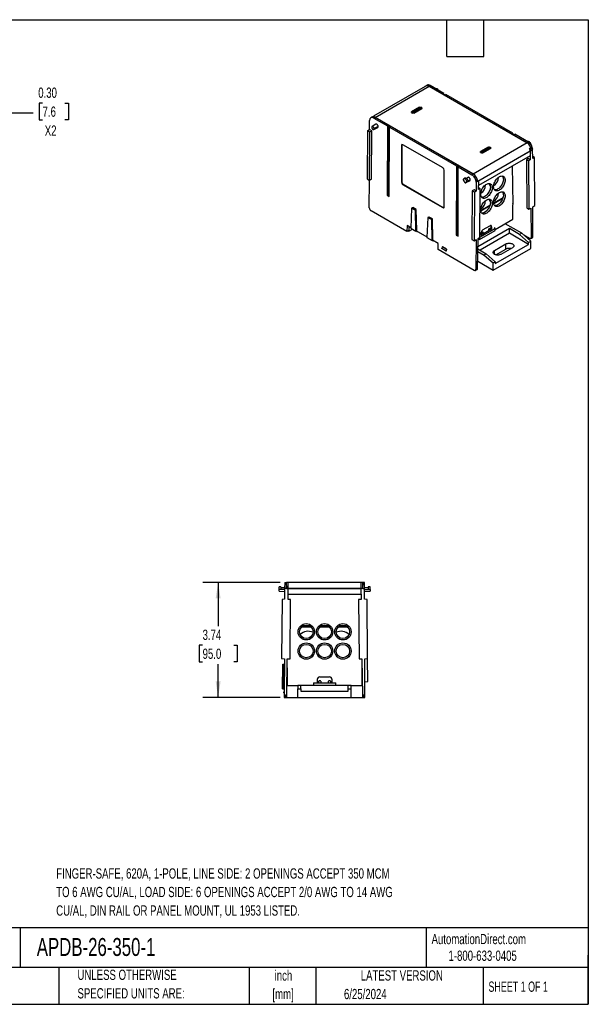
# Model space of a CAD drawing. Header units: inches. Extents: x 1 to 43, y 1 to 33.
# Tile 3 of 3: x 24.5 to 43, y 1 to 33. Entities that reach past the tile are written whole.
import ezdxf

# ---------------------------------------------------------------- set-up
doc = ezdxf.new("R2010")
doc.units = ezdxf.units.IN
doc.header["$LTSCALE"] = 4
doc.header["$MEASUREMENT"] = 0
doc.layers.add('DIMENSIONS', color=140, linetype='Continuous', lineweight=25)
doc.layers.add('TEXT', color=140, linetype='Continuous', lineweight=25)
doc.styles.add('SLDTEXTSTYLE0', font='TXT', dxfattribs={"width": 0.7})
doc.styles.add('SLDTEXTSTYLE1', font='TXT', dxfattribs={"width": 0.65})
doc.dimstyles.new('SLDDIMSTYLE3', dxfattribs={"dimtxt": 0.339844, "dimasz": 0.52, "dimexe": 0, "dimexo": 0.0625, "dimgap": 0.084961, "dimtad": 0, "dimtih": 1, "dimtoh": 1, "dimrnd": 1e-09, "dimzin": 12, "dimdsep": 46, "dimtxsty": 'SLDTEXTSTYLE0', "dimsah": 1, "dimcen": 0.09, "dimadec": 0, "dimazin": 3, "dimtfac": 1, "dimtofl": 0, "dimtmove": 0, "dimatfit": 3, "dimfxl": 0, "dimfrac": 2, "dimtolj": 1, "dimtzin": 12, "dimarcsym": 0})
doc.dimstyles.new('SLDDIMSTYLE4', dxfattribs={"dimtxt": 0.339844, "dimasz": 0.52, "dimexe": 0, "dimexo": 0.0625, "dimgap": 0.084961, "dimtad": 0, "dimtih": 1, "dimtoh": 1, "dimrnd": 1e-09, "dimzin": 0, "dimdsep": 46, "dimtxsty": 'SLDTEXTSTYLE0', "dimsah": 1, "dimcen": 0.09, "dimadec": 0, "dimazin": 0, "dimtfac": 1, "dimtmove": 0, "dimatfit": 0, "dimfxl": 0, "dimfrac": 2, "dimtolj": 1, "dimtzin": 12, "dimarcsym": 0})

# ---------------------------------------------------------------- blocks, each defined once
blk = doc.blocks.new('_D_3')
at = {"layer": 'DIMENSIONS'}
for p, q in [((32.988, 14.713), (30.467, 14.713)), ((30.967, 14.713), (30.967, 13.287)), ((30.462, 12.671), (30.348, 12.671)), ((30.348, 12.671), (30.348, 12.13)), ((31.472, 12.671), (31.586, 12.671)), ((31.586, 12.671), (31.586, 12.13)), ((30.348, 12.13), (30.462, 12.13)), ((30.967, 10.972), (30.967, 12.054)), ((31.586, 12.13), (31.472, 12.13)), ((32.978, 10.972), (30.467, 10.972))]:
    blk.add_line(p, q, dxfattribs=at)
for points in [[(30.967, 14.713), (30.887, 14.193), (31.047, 14.193)], [(30.967, 10.972), (31.047, 11.492), (30.887, 11.492)]]:
    blk.add_solid(points, dxfattribs=at)
at = {"layer": 'DIMENSIONS', "char_height": 0.3333, "attachment_point": 1, "style": 'SLDTEXTSTYLE0'}
for s, insert in [('3.74', (30.462, 13.176)), ('95.0', (30.462, 12.56))]:
    blk.add_mtext(s, dxfattribs=dict(at, insert=insert))
blk = doc.blocks.new('_D_7')
at = {"layer": 'DIMENSIONS'}
for p, q in [((23.128, 27.608), (23.128, 30.471)), ((23.427, 27.608), (23.427, 30.471)), ((25.261, 30.289), (25.147, 30.289)), ((25.147, 30.289), (25.147, 29.749)), ((25.988, 30.289), (26.102, 30.289)), ((26.102, 30.289), (26.102, 29.749)), ((23.128, 29.971), (22.128, 29.971)), ((23.427, 29.971), (24.957, 29.971)), ((25.147, 29.749), (25.261, 29.749)), ((26.102, 29.749), (25.988, 29.749))]:
    blk.add_line(p, q, dxfattribs=at)
for points in [[(23.128, 29.971), (22.608, 30.051), (22.608, 29.891)], [(23.427, 29.971), (23.947, 29.891), (23.947, 30.051)]]:
    blk.add_solid(points, dxfattribs=at)
at = {"layer": 'DIMENSIONS', "char_height": 0.3333, "attachment_point": 1, "style": 'SLDTEXTSTYLE0'}
for s, insert in [('0.30', (25.119, 30.794)), ('7.6', (25.261, 30.178)), ('X2', (25.331, 29.562))]:
    blk.add_mtext(s, dxfattribs=dict(at, insert=insert))

msp = doc.modelspace()

# ---------------------------------------------------------------- linework, layer by layer
for p, q in [((37.692, 30.827), (36.022, 29.864)), ((36.07, 29.825), (37.824, 30.837)), ((37.72, 30.845), (37.69, 30.826)), ((37.764, 30.871), (37.721, 30.846)), ((37.821, 30.837), (37.862, 30.861)), ((37.821, 30.837), (37.821, 30.837)), ((41.01, 28.996), (37.821, 30.837)), ((37.821, 30.837), (37.821, 30.837)), ((37.824, 30.837), (41.011, 28.997)), ((38.307, 30.605), (37.862, 30.861)), ((38.044, 30.763), (38.039, 30.76)), ((38.307, 30.605), (38.287, 30.593)), ((38.287, 30.593), (38.348, 30.558)), ((38.307, 30.581), (38.307, 30.605)), ((38.348, 30.558), (38.368, 30.569)), ((40.548, 29.311), (38.368, 30.569)), ((37.509, 30.152), (37.257, 30.006)), ((37.266, 29.992), (37.518, 30.137)), ((37.498, 30.099), (37.314, 29.993)), ((37.577, 30.11), (37.325, 29.964)), ((37.331, 29.964), (37.583, 30.109)), ((37.526, 30.083), (37.342, 29.977)), ((37.498, 30.099), (37.526, 30.083)), ((37.518, 30.088), (37.517, 30.088)), ((37.518, 30.137), (37.518, 30.088)), ((37.535, 30.091), (37.523, 30.085)), ((37.527, 30.081), (37.526, 30.083)), ((37.546, 30.137), (37.575, 30.12)), ((37.546, 30.091), (37.546, 30.137)), ((37.583, 30.135), (37.554, 30.152)), ((37.575, 30.12), (37.574, 30.108)), ((35.968, 29.834), (35.929, 29.81)), ((36.012, 29.859), (35.97, 29.835)), ((36.029, 29.801), (36.07, 29.826)), ((36.029, 29.801), (36.472, 29.545)), ((36.07, 29.826), (36.07, 29.826)), ((39.259, 27.985), (36.07, 29.826)), ((36.07, 29.826), (36.07, 29.826)), ((39.258, 27.984), (36.07, 29.825)), ((37.257, 29.98), (37.287, 29.964)), ((37.293, 29.964), (37.263, 29.981)), ((37.266, 29.979), (37.266, 29.992)), ((37.301, 29.963), (37.299, 29.962)), ((37.314, 29.993), (37.301, 29.985)), ((37.301, 29.961), (37.301, 29.985)), ((37.314, 29.993), (37.342, 29.977)), ((37.342, 29.977), (37.344, 29.975)), ((35.888, 29.431), (35.889, 29.72)), ((36.098, 29.604), (35.972, 29.529)), ((36.027, 29.432), (36.156, 29.501)), ((36.168, 29.533), (36.04, 29.462)), ((36.472, 29.545), (36.465, 27.292)), ((36.472, 29.545), (36.492, 29.557)), ((36.492, 29.557), (36.486, 27.303)), ((36.492, 29.557), (36.554, 29.522)), ((36.527, 27.256), (36.533, 29.51)), ((36.554, 29.522), (36.533, 29.51)), ((36.533, 29.51), (38.713, 28.251)), ((35.82, 27.816), (35.831, 29.397)), ((35.831, 29.397), (35.888, 29.431)), ((35.831, 29.397), (35.9, 29.357)), ((35.959, 29.391), (35.888, 29.431)), ((35.888, 27.777), (35.9, 29.357)), ((35.9, 29.357), (35.959, 29.391)), ((35.954, 27.813), (35.959, 29.391)), ((40.548, 29.311), (40.528, 29.299)), ((40.528, 29.299), (40.589, 29.264)), ((40.548, 29.287), (40.548, 29.311)), ((40.589, 29.264), (40.609, 29.275)), ((41.051, 29.02), (40.609, 29.275)), ((36.926, 28.912), (36.923, 27.721)), ((36.926, 28.912), (36.94, 28.92)), ((36.94, 28.92), (36.937, 27.728)), ((38.277, 28.181), (36.968, 28.936)), ((41.011, 28.997), (39.258, 27.984)), ((39.75, 28.858), (39.498, 28.712)), ((39.507, 28.698), (39.759, 28.844)), ((39.739, 28.805), (39.556, 28.699)), ((39.818, 28.816), (39.566, 28.67)), ((39.572, 28.67), (39.824, 28.815)), ((39.739, 28.805), (39.767, 28.789)), ((39.759, 28.844), (39.759, 28.794)), ((39.773, 28.847), (39.773, 28.863)), ((39.787, 28.844), (39.816, 28.827)), ((39.787, 28.798), (39.787, 28.844)), ((39.824, 28.841), (39.795, 28.858)), ((39.816, 28.827), (39.816, 28.814)), ((41.051, 29.02), (41.01, 28.996)), ((41.037, 29.035), (41.031, 29.032)), ((39.404, 27.748), (41.143, 28.752)), ((41.11, 28.729), (39.404, 27.744)), ((41.105, 28.577), (39.435, 27.613)), ((39.498, 28.687), (39.528, 28.67)), ((39.534, 28.67), (39.504, 28.687)), ((39.507, 28.686), (39.507, 28.698)), ((39.542, 28.669), (39.54, 28.668)), ((39.556, 28.699), (39.542, 28.691)), ((39.542, 28.668), (39.542, 28.691)), ((39.55, 28.667), (39.55, 28.664)), ((39.556, 28.699), (39.583, 28.683)), ((39.767, 28.789), (39.583, 28.683)), ((39.583, 28.683), (39.585, 28.681)), ((39.759, 28.794), (39.758, 28.794)), ((39.776, 28.798), (39.764, 28.791)), ((39.768, 28.787), (39.767, 28.789)), ((41.044, 28.485), (40.987, 28.449)), ((41.114, 28.444), (41.044, 28.485)), ((41.153, 28.757), (41.111, 28.731)), ((41.111, 28.731), (41.114, 28.444)), ((41.153, 28.757), (41.191, 28.78)), ((41.192, 28.492), (41.191, 28.78)), ((41.249, 28.525), (41.192, 28.558)), ((41.249, 28.525), (41.192, 28.492)), ((41.261, 26.958), (41.249, 28.525)), ((38.713, 28.251), (38.706, 25.998)), ((38.713, 28.251), (38.734, 28.263)), ((38.734, 28.263), (38.727, 26.01)), ((38.734, 28.263), (38.795, 28.228)), ((38.768, 25.963), (38.774, 28.216)), ((38.795, 28.228), (38.774, 28.216)), ((38.774, 28.216), (39.218, 27.96)), ((40.553, 26.993), (40.538, 28.25)), ((41.057, 28.408), (40.987, 28.449)), ((40.987, 28.449), (40.999, 26.882)), ((41.114, 28.444), (41.057, 28.408)), ((41.057, 28.408), (41.069, 26.841)), ((38.315, 26.917), (38.318, 28.109)), ((38.989, 27.853), (38.949, 27.83)), ((39.09, 27.876), (39.036, 27.844)), ((39.218, 27.96), (39.258, 27.984)), ((40.083, 27.872), (40.083, 27.878)), ((35.82, 27.816), (35.888, 27.777)), ((35.881, 26.888), (35.883, 27.779)), ((35.954, 27.813), (35.888, 27.777)), ((36.923, 27.721), (36.937, 27.728)), ((36.964, 27.648), (36.978, 27.656)), ((36.964, 27.648), (38.273, 26.893)), ((36.978, 27.656), (38.287, 26.901)), ((38.93, 27.789), (38.953, 27.776)), ((39.02, 27.704), (39.05, 27.72)), ((39.055, 27.717), (39.032, 27.73)), ((39.097, 27.74), (39.055, 27.717)), ((39.161, 27.8), (39.094, 27.764)), ((39.097, 27.745), (39.149, 27.773)), ((39.399, 27.745), (39.356, 27.719)), ((39.356, 27.719), (39.356, 27.43)), ((39.399, 27.745), (39.404, 27.747)), ((39.404, 27.744), (39.404, 27.748)), ((39.404, 27.742), (39.404, 27.744)), ((39.433, 27.476), (39.437, 27.748)), ((39.49, 27.508), (39.434, 27.54)), ((39.663, 27.629), (39.663, 27.635)), ((36.465, 27.292), (36.486, 27.303)), ((36.465, 27.292), (36.527, 27.256)), ((36.486, 27.303), (36.527, 27.28)), ((39.229, 27.436), (39.217, 25.855)), ((39.285, 27.47), (39.229, 27.436)), ((39.299, 27.395), (39.229, 27.436)), ((39.356, 27.43), (39.285, 27.47)), ((39.299, 27.395), (39.287, 25.815)), ((39.356, 27.43), (39.299, 27.395)), ((39.49, 27.508), (39.433, 27.476)), ((39.478, 25.927), (39.49, 27.508)), ((40.225, 27.208), (39.923, 27.034)), ((40.083, 27.361), (40.083, 27.367)), ((37.271, 26.886), (37.257, 26.878)), ((37.271, 26.886), (37.298, 26.892)), ((37.406, 26.829), (37.298, 26.892)), ((38.287, 26.901), (38.273, 26.893)), ((39.804, 26.966), (39.503, 26.791)), ((39.503, 26.785), (39.802, 26.957)), ((39.663, 27.118), (39.663, 27.124)), ((39.924, 27.028), (40.222, 27.2)), ((40.008, 26.963), (40.099, 27.015)), ((40.551, 27.027), (40.553, 27.028)), ((40.551, 26.995), (40.551, 27.027)), ((40.551, 27.018), (40.553, 27.017)), ((40.551, 26.994), (40.553, 26.993)), ((40.551, 26.512), (40.551, 26.974)), ((40.999, 26.882), (41.069, 26.841)), ((41.069, 26.841), (41.133, 26.88)), ((41.133, 26.88), (41.145, 25.923)), ((41.197, 26.919), (41.261, 26.958)), ((41.2, 25.957), (41.197, 26.919)), ((37.106, 26.116), (35.936, 26.791)), ((37.257, 26.878), (37.228, 26.225)), ((37.257, 26.878), (37.383, 26.806)), ((37.383, 26.806), (37.397, 26.814)), ((37.393, 26.13), (37.383, 26.806)), ((37.397, 26.814), (37.406, 26.829)), ((37.397, 26.814), (37.407, 26.138)), ((37.421, 26.16), (37.406, 26.829)), ((37.786, 26.573), (37.756, 25.92)), ((37.8, 26.581), (37.786, 26.573)), ((37.786, 26.573), (37.912, 26.501)), ((37.8, 26.581), (37.827, 26.586)), ((37.935, 26.524), (37.827, 26.586)), ((39.588, 26.72), (39.679, 26.772)), ((37.107, 26.308), (37.106, 26.116)), ((37.228, 26.238), (37.107, 26.308)), ((37.167, 26.274), (37.167, 26.129)), ((37.912, 26.501), (37.926, 26.509)), ((37.922, 25.825), (37.912, 26.501)), ((37.926, 26.509), (37.935, 26.524)), ((37.926, 26.509), (37.936, 25.833)), ((37.95, 25.855), (37.935, 26.524)), ((39.578, 26.176), (39.801, 26.304)), ((39.842, 26.183), (39.842, 26.28)), ((39.856, 26.272), (39.842, 26.28)), ((39.856, 26.272), (39.856, 26.182)), ((39.971, 26.177), (40.551, 26.512)), ((40.838, 26.059), (40.302, 26.368)), ((37.134, 26.131), (37.106, 26.116)), ((37.134, 26.131), (37.149, 26.14)), ((37.167, 26.129), (37.148, 26.14)), ((37.167, 26.129), (37.281, 26.195)), ((37.228, 26.225), (37.393, 26.13)), ((37.393, 26.13), (37.407, 26.138)), ((37.399, 26.133), (37.429, 26.116)), ((37.757, 25.933), (37.404, 26.137)), ((37.407, 26.138), (37.421, 26.16)), ((37.428, 26.123), (37.429, 26.116)), ((37.429, 26.116), (37.432, 26.121)), ((37.756, 25.92), (37.922, 25.825)), ((38.706, 25.998), (38.727, 26.01)), ((38.706, 25.998), (38.768, 25.963)), ((38.727, 26.01), (38.768, 25.986)), ((40.434, 26.212), (39.411, 25.622)), ((39.415, 25.889), (39.478, 25.927)), ((39.459, 25.852), (39.971, 26.148)), ((39.478, 25.935), (39.971, 26.219)), ((40.434, 26.059), (39.48, 25.509)), ((39.848, 26.187), (39.522, 25.998)), ((39.522, 25.989), (39.522, 26.079)), ((39.543, 26.01), (39.543, 26.059)), ((39.557, 26.083), (39.571, 26.091)), ((39.571, 26.091), (39.585, 26.083)), ((39.585, 26.083), (39.585, 26.035)), ((39.766, 26.139), (39.766, 26.188)), ((39.78, 26.212), (39.794, 26.22)), ((39.794, 26.22), (39.807, 26.212)), ((39.807, 26.212), (39.807, 26.163)), ((39.971, 26.219), (39.945, 26.234)), ((39.971, 26.148), (39.971, 26.219)), ((40.768, 26.019), (40.434, 26.212)), ((40.434, 26.059), (40.434, 26.212)), ((41.06, 25.698), (40.434, 26.059)), ((40.838, 26.059), (40.768, 26.019)), ((41.06, 25.76), (40.768, 26.019)), ((41.13, 25.8), (40.838, 26.059)), ((41.09, 25.891), (40.909, 25.995)), ((41.173, 25.94), (41.145, 25.923)), ((41.158, 25.904), (41.185, 25.921)), ((41.173, 25.94), (41.2, 25.957)), ((37.922, 25.825), (37.936, 25.833)), ((37.928, 25.828), (37.958, 25.811)), ((38.122, 25.722), (37.933, 25.831)), ((37.936, 25.833), (37.95, 25.855)), ((37.957, 25.818), (37.958, 25.811)), ((37.958, 25.811), (37.961, 25.815)), ((38.122, 25.53), (38.122, 25.722)), ((38.254, 25.619), (38.236, 25.572)), ((38.254, 25.619), (38.255, 25.62)), ((38.393, 25.539), (38.254, 25.619)), ((38.394, 25.54), (38.255, 25.62)), ((39.217, 25.855), (39.287, 25.815)), ((39.287, 25.815), (39.351, 25.852)), ((39.351, 25.852), (39.348, 24.886)), ((39.403, 24.919), (39.415, 25.889)), ((39.414, 25.856), (39.433, 25.867)), ((39.433, 25.867), (39.459, 25.852)), ((39.459, 25.915), (39.459, 25.852)), ((39.949, 25.497), (40.322, 25.712)), ((39.975, 25.071), (41.06, 25.698)), ((40.322, 25.543), (40.322, 25.712)), ((41.06, 25.76), (41.13, 25.8)), ((41.06, 25.698), (41.06, 25.76)), ((41.129, 25.888), (41.157, 25.904)), ((41.13, 25.569), (41.13, 25.8)), ((38.113, 25.583), (38.122, 25.599)), ((38.113, 25.583), (38.122, 25.578)), ((39.292, 24.854), (38.122, 25.53)), ((38.236, 25.572), (38.374, 25.493)), ((38.236, 25.561), (38.236, 25.572)), ((38.374, 25.482), (38.236, 25.561)), ((38.393, 25.539), (38.374, 25.493)), ((38.374, 25.493), (38.374, 25.482)), ((38.394, 25.491), (38.374, 25.482)), ((38.394, 25.54), (38.393, 25.539)), ((38.394, 25.491), (38.394, 25.54)), ((39.41, 25.469), (39.613, 25.352)), ((39.411, 25.549), (39.682, 25.392)), ((39.682, 25.392), (39.613, 25.352)), ((39.613, 25.352), (39.905, 25.093)), ((39.975, 25.133), (39.682, 25.392)), ((39.905, 24.862), (41.13, 25.569)), ((39.949, 25.374), (39.949, 25.497)), ((39.998, 25.356), (40.322, 25.543)), ((40.534, 25.59), (40.161, 25.374)), ((39.406, 25.15), (39.905, 24.862)), ((39.905, 25.093), (39.975, 25.133)), ((39.905, 24.862), (39.905, 25.093)), ((39.975, 25.133), (39.975, 25.071)), ((39.331, 24.85), (39.359, 24.866)), ((39.376, 24.903), (39.348, 24.886)), ((39.36, 24.867), (39.387, 24.883)), ((39.376, 24.903), (39.403, 24.919)), ((32.95, 14.423), (33.129, 14.418)), ((32.95, 14.423), (33.129, 14.418)), ((32.951, 14.479), (32.952, 14.567)), ((33.01, 14.478), (32.951, 14.479)), ((33.008, 14.567), (32.952, 14.567)), ((33.008, 14.567), (33.01, 14.478)), ((33.131, 14.536), (33.008, 14.535)), ((33.13, 14.536), (33.008, 14.535)), ((33.129, 14.477), (33.01, 14.478)), ((33.129, 14.515), (33.128, 14.162)), ((33.13, 14.712), (33.129, 14.515)), ((33.191, 14.516), (33.129, 14.515)), ((33.13, 14.712), (33.189, 14.713)), ((35.668, 14.713), (33.188, 14.713)), ((33.198, 14.516), (33.188, 14.713)), ((33.191, 14.516), (33.198, 14.516)), ((33.198, 14.512), (33.198, 14.516)), ((33.198, 14.516), (35.61, 14.516)), ((35.61, 14.512), (33.198, 14.512)), ((33.198, 14.508), (33.198, 14.512)), ((33.24, 14.161), (33.245, 14.493)), ((33.245, 14.514), (33.248, 14.711)), ((35.607, 14.711), (35.61, 14.514)), ((35.672, 14.516), (35.61, 14.514)), ((35.61, 14.514), (35.615, 14.161)), ((35.668, 14.713), (35.658, 14.516)), ((35.725, 14.712), (35.666, 14.713)), ((35.672, 14.516), (35.726, 14.515)), ((35.726, 14.515), (35.725, 14.712)), ((35.845, 14.535), (35.725, 14.536)), ((35.845, 14.535), (35.726, 14.536)), ((35.727, 14.162), (35.726, 14.515)), ((35.726, 14.477), (35.846, 14.478)), ((35.726, 14.418), (35.905, 14.423)), ((35.904, 14.567), (35.845, 14.567)), ((35.845, 14.567), (35.846, 14.478)), ((35.846, 14.478), (35.905, 14.479)), ((35.905, 14.479), (35.904, 14.567)), ((33.047, 14.161), (33.03, 12.234)), ((33.128, 14.162), (33.047, 14.161)), ((33.322, 14.159), (33.24, 14.161)), ((35.613, 14.319), (33.243, 14.319)), ((33.305, 12.231), (33.322, 14.159)), ((35.615, 14.161), (35.533, 14.159)), ((35.533, 14.159), (35.55, 12.232)), ((35.809, 14.161), (35.727, 14.162)), ((35.826, 12.234), (35.809, 14.161)), ((33.996, 13.252), (33.67, 13.252)), ((33.976, 13.271), (33.69, 13.271)), ((33.95, 13.291), (33.717, 13.291)), ((34.591, 13.252), (34.265, 13.252)), ((34.571, 13.271), (34.285, 13.271)), ((34.544, 13.291), (34.311, 13.291)), ((35.185, 13.252), (34.859, 13.252)), ((35.165, 13.271), (34.879, 13.271)), ((35.139, 13.291), (34.906, 13.291)), ((33.03, 12.234), (33.122, 12.233)), ((33.122, 12.233), (33.117, 11.053)), ((33.197, 11.052), (33.213, 12.232)), ((33.213, 12.232), (33.305, 12.231)), ((35.55, 12.232), (35.642, 12.232)), ((35.642, 12.232), (35.659, 11.052)), ((35.734, 12.233), (35.826, 12.234)), ((35.738, 11.053), (35.734, 12.233)), ((35.832, 11.488), (35.826, 12.234)), ((33.061, 11.25), (33.075, 12.056)), ((33.075, 12.056), (33.095, 12.056)), ((33.095, 12.056), (33.081, 11.249)), ((33.095, 12.056), (33.121, 12.056)), ((33.209, 11.931), (33.209, 11.366)), ((35.646, 11.366), (35.646, 11.931)), ((34.192, 11.453), (34.192, 11.563)), ((34.26, 11.523), (34.28, 11.523)), ((34.27, 11.642), (34.585, 11.642)), ((34.575, 11.523), (34.595, 11.523)), ((34.664, 11.563), (34.664, 11.453)), ((33.061, 11.25), (33.081, 11.249)), ((33.081, 11.249), (33.118, 11.249)), ((33.209, 11.366), (33.562, 11.366)), ((33.562, 11.366), (33.562, 11.256)), ((33.66, 11.366), (33.562, 11.366)), ((33.562, 10.972), (33.562, 11.256)), ((33.562, 11.256), (33.66, 11.256)), ((33.66, 11.256), (33.66, 11.366)), ((35.195, 11.366), (33.66, 11.366)), ((33.66, 11.256), (33.66, 11.179)), ((34.066, 11.453), (34.066, 11.366)), ((34.066, 11.453), (34.79, 11.453)), ((34.241, 11.453), (34.241, 11.504)), ((34.3, 11.504), (34.3, 11.453)), ((34.556, 11.453), (34.556, 11.504)), ((34.615, 11.504), (34.615, 11.453)), ((34.79, 11.366), (34.79, 11.453)), ((35.294, 11.366), (35.195, 11.366)), ((35.195, 11.256), (35.195, 11.366)), ((35.195, 11.256), (35.294, 11.256)), ((35.195, 11.179), (35.195, 11.256)), ((35.294, 11.366), (35.646, 11.366)), ((35.294, 11.256), (35.294, 11.366)), ((35.294, 10.972), (35.294, 11.256)), ((35.737, 11.485), (35.832, 11.488)), ((33.091, 11.134), (33.09, 11.12)), ((33.118, 11.119), (33.09, 11.12)), ((33.117, 11.178), (33.091, 11.134)), ((33.118, 11.178), (33.117, 11.178)), ((33.159, 11.052), (33.117, 11.053)), ((33.117, 11.053), (33.117, 10.974)), ((33.117, 10.974), (33.156, 10.973)), ((33.156, 10.973), (33.196, 10.973)), ((33.159, 11.052), (33.197, 11.052)), ((33.178, 10.972), (33.178, 10.973)), ((33.178, 10.972), (33.562, 10.972)), ((33.196, 10.973), (33.197, 11.052)), ((33.562, 10.972), (35.294, 10.972)), ((33.66, 11.179), (35.195, 11.179)), ((35.294, 10.972), (35.678, 10.972)), ((35.7, 11.052), (35.659, 11.052)), ((35.659, 11.052), (35.66, 10.973)), ((35.66, 10.973), (35.699, 10.973)), ((35.678, 10.973), (35.678, 10.972)), ((35.699, 10.973), (35.738, 10.974)), ((35.7, 11.052), (35.738, 11.053)), ((35.738, 10.974), (35.738, 11.053))]:
    msp.add_line(p, q)
at = {"flags": 128}
for points in [[(38.044, 30.763), (38.053, 30.766), (38.066, 30.766), (38.081, 30.762), (38.096, 30.753), (38.11, 30.741), (38.124, 30.725), (38.135, 30.707), (38.138, 30.702)], [(41.144, 28.926), (41.142, 28.941), (41.137, 28.96), (41.128, 28.979), (41.116, 28.998), (41.103, 29.013), (41.088, 29.026), (41.073, 29.035), (41.058, 29.039), (41.045, 29.038), (41.037, 29.035)], [(40.297, 27.787), (40.296, 27.756), (40.29, 27.723), (40.281, 27.689), (40.269, 27.656), (40.253, 27.622), (40.235, 27.59), (40.215, 27.559), (40.192, 27.531), (40.168, 27.506), (40.142, 27.484), (40.116, 27.465), (40.09, 27.451), (40.064, 27.442), (40.039, 27.437), (40.016, 27.436), (39.994, 27.441), (39.974, 27.45), (39.957, 27.463), (39.944, 27.481), (39.933, 27.502), (39.926, 27.527), (39.922, 27.555), (39.922, 27.585), (39.926, 27.618), (39.933, 27.651), (39.944, 27.685), (39.957, 27.718), (39.974, 27.751), (39.994, 27.783), (40.016, 27.812), (40.039, 27.839), (40.064, 27.863), (40.09, 27.883), (40.116, 27.899), (40.142, 27.911), (40.168, 27.918), (40.192, 27.921), (40.215, 27.919), (40.235, 27.912), (40.253, 27.901), (40.269, 27.885), (40.281, 27.866), (40.29, 27.843), (40.296, 27.816), (40.297, 27.787)], [(39.055, 27.717), (39.054, 27.735), (39.049, 27.755), (39.04, 27.774), (39.029, 27.792), (39.016, 27.808), (39.001, 27.821), (38.986, 27.829), (38.971, 27.834), (38.958, 27.833), (38.946, 27.828), (38.938, 27.819), (38.932, 27.805), (38.93, 27.789)], [(39.877, 27.544), (39.875, 27.513), (39.87, 27.48), (39.861, 27.447), (39.849, 27.413), (39.833, 27.379), (39.815, 27.347), (39.794, 27.317), (39.772, 27.288), (39.747, 27.263), (39.722, 27.241), (39.696, 27.223), (39.67, 27.209), (39.644, 27.199), (39.619, 27.194), (39.595, 27.194), (39.573, 27.198), (39.554, 27.207), (39.537, 27.221), (39.523, 27.238), (39.513, 27.26), (39.505, 27.285), (39.502, 27.312), (39.502, 27.343), (39.505, 27.375), (39.513, 27.408), (39.523, 27.442), (39.537, 27.476), (39.554, 27.509), (39.573, 27.54), (39.595, 27.57), (39.619, 27.596), (39.644, 27.62), (39.67, 27.64), (39.696, 27.656), (39.722, 27.668), (39.747, 27.676), (39.772, 27.678), (39.794, 27.676), (39.815, 27.67), (39.833, 27.658), (39.849, 27.643), (39.861, 27.623), (39.87, 27.6), (39.875, 27.573), (39.877, 27.544)], [(39.821, 27.576), (39.82, 27.545), (39.814, 27.512), (39.805, 27.479), (39.793, 27.445), (39.777, 27.412), (39.759, 27.379), (39.739, 27.349), (39.716, 27.321), (39.692, 27.295), (39.666, 27.273), (39.64, 27.255), (39.614, 27.241), (39.588, 27.231), (39.563, 27.226), (39.54, 27.226), (39.531, 27.227)], [(40.242, 27.819), (40.24, 27.788), (40.234, 27.755), (40.226, 27.721), (40.213, 27.688), (40.198, 27.654), (40.18, 27.622), (40.159, 27.591), (40.136, 27.563), (40.112, 27.538), (40.086, 27.516), (40.06, 27.498), (40.034, 27.484), (40.008, 27.474), (39.983, 27.469), (39.96, 27.468), (39.952, 27.47)], [(39.578, 27.229), (39.56, 27.227), (39.551, 27.225)], [(40.297, 27.276), (40.296, 27.245), (40.29, 27.212), (40.281, 27.178), (40.269, 27.144), (40.253, 27.111), (40.235, 27.079), (40.215, 27.048), (40.192, 27.02), (40.168, 26.995), (40.142, 26.973), (40.116, 26.954), (40.09, 26.94), (40.064, 26.931), (40.039, 26.926), (40.016, 26.925), (39.994, 26.93), (39.974, 26.939), (39.957, 26.952), (39.944, 26.97), (39.933, 26.991), (39.926, 27.016), (39.922, 27.044), (39.922, 27.074), (39.926, 27.106), (39.933, 27.14), (39.944, 27.173), (39.957, 27.207), (39.974, 27.24), (39.994, 27.272), (40.016, 27.301), (40.039, 27.328), (40.064, 27.352), (40.09, 27.372), (40.116, 27.388), (40.142, 27.4), (40.168, 27.407), (40.192, 27.41), (40.215, 27.408), (40.235, 27.401), (40.253, 27.39), (40.269, 27.374), (40.281, 27.355), (40.29, 27.331), (40.296, 27.305), (40.297, 27.276)], [(40.242, 27.308), (40.24, 27.277), (40.234, 27.244), (40.226, 27.21), (40.213, 27.177), (40.198, 27.143), (40.18, 27.111), (40.159, 27.08), (40.136, 27.052), (40.112, 27.027), (40.086, 27.005), (40.06, 26.986), (40.034, 26.972), (40.008, 26.963), (39.983, 26.958), (39.96, 26.957), (39.952, 26.958)], [(39.998, 27.471), (39.981, 27.47), (39.972, 27.468)], [(39.877, 27.033), (39.875, 27.002), (39.87, 26.969), (39.861, 26.936), (39.849, 26.902), (39.833, 26.868), (39.815, 26.836), (39.794, 26.805), (39.772, 26.777), (39.747, 26.752), (39.722, 26.73), (39.696, 26.712), (39.67, 26.698), (39.644, 26.688), (39.619, 26.683), (39.595, 26.683), (39.573, 26.687), (39.554, 26.696), (39.537, 26.709), (39.523, 26.727), (39.513, 26.749), (39.505, 26.773), (39.502, 26.801), (39.502, 26.832), (39.505, 26.864), (39.513, 26.897), (39.523, 26.931), (39.537, 26.964), (39.554, 26.997), (39.573, 27.029), (39.595, 27.058), (39.619, 27.085), (39.644, 27.109), (39.67, 27.129), (39.696, 27.145), (39.722, 27.157), (39.747, 27.165), (39.772, 27.167), (39.794, 27.165), (39.815, 27.159), (39.833, 27.147), (39.849, 27.132), (39.861, 27.112), (39.87, 27.089), (39.875, 27.062), (39.877, 27.033)], [(39.821, 27.065), (39.82, 27.034), (39.814, 27.001), (39.805, 26.968), (39.793, 26.934), (39.777, 26.9), (39.759, 26.868), (39.739, 26.838), (39.716, 26.809), (39.692, 26.784), (39.666, 26.762), (39.64, 26.744), (39.614, 26.73), (39.588, 26.72), (39.563, 26.715), (39.54, 26.715), (39.531, 26.716)], [(40.322, 25.712), (40.345, 25.723), (40.371, 25.731), (40.399, 25.736), (40.428, 25.737), (40.457, 25.736), (40.486, 25.731), (40.511, 25.723), (40.534, 25.712), (40.553, 25.699), (40.566, 25.684), (40.575, 25.668), (40.578, 25.651), (40.575, 25.634), (40.566, 25.618), (40.553, 25.603), (40.534, 25.59)], [(40.161, 25.374), (40.138, 25.364), (40.112, 25.356), (40.084, 25.351), (40.055, 25.349), (40.026, 25.351), (39.998, 25.356), (39.972, 25.364), (39.949, 25.374), (39.931, 25.388), (39.917, 25.402), (39.909, 25.419), (39.906, 25.436), (39.909, 25.452), (39.917, 25.469), (39.931, 25.484), (39.949, 25.497)]]:
    msp.add_lwpolyline(points, dxfattribs=at)
for centre, radius in [((33.833, 13.106), 0.266), ((33.833, 13.106), 0.219), ((34.428, 13.106), 0.266), ((34.428, 13.106), 0.219), ((35.022, 13.106), 0.266), ((35.022, 13.106), 0.219), ((33.833, 12.48), 0.266), ((33.833, 12.48), 0.219), ((34.428, 12.48), 0.266), ((34.428, 12.48), 0.219), ((35.022, 12.48), 0.266), ((35.022, 12.48), 0.219)]:
    msp.add_circle(centre, radius)
for centre, radius, start, end in [((37.5, 30.136), 0.0182, 3.2297, 57.3477), ((37.564, 30.136), 0.0182, 122.6523, 176.7703), ((37.593, 30.119), 0.0182, 122.6523, 176.7703), ((37.58, 30.104), 0.00583, 53.7667, 114.9229), ((37.248, 29.991), 0.0182, 3.2297, 57.3477), ((37.261, 29.976), 0.00583, 65.0771, 126.2333), ((37.29, 29.959), 0.00566, 63.4285, 127.2516), ((37.328, 29.959), 0.00582, 53.7263, 115.3678), ((39.741, 28.843), 0.0182, 3.2297, 57.3477), ((39.805, 28.843), 0.0182, 122.6523, 176.7703), ((39.834, 28.826), 0.0182, 122.6523, 176.7703), ((39.821, 28.811), 0.00583, 53.7667, 114.9229), ((39.833, 28.817), 0.011, 85.02, 172.064), ((39.49, 28.689), 0.011, 7.936, 94.98), ((39.489, 28.697), 0.0182, 3.2297, 57.3477), ((39.502, 28.682), 0.00567, 64.1284, 127.1821), ((39.531, 28.665), 0.00584, 65.1802, 126.2239), ((39.569, 28.665), 0.00584, 53.7761, 114.8198), ((39.751, 27.886), 0.332, 301.2559, 357.6558), ((40.088, 27.828), 0.154, 356.7565, 36.653), ((39.331, 27.643), 0.332, 301.2559, 357.6558), ((39.875, 27.677), 0.1, 179.374, 237.3406), ((39.668, 27.585), 0.154, 356.7565, 36.653), ((39.751, 27.375), 0.332, 301.2559, 357.6558), ((40.088, 27.317), 0.154, 356.7565, 36.653), ((39.331, 27.132), 0.332, 301.2559, 357.6558), ((39.875, 27.166), 0.1, 179.374, 237.3406), ((39.668, 27.074), 0.154, 356.7565, 36.653), ((39.822, 26.278), 0.0344, 350.786, 129.2033), ((39.799, 26.283), 0.0432, 355.732, 39.9723), ((39.643, 26.074), 0.121, 122.6055, 177.3945), ((39.573, 26.058), 0.0303, 122.6055, 177.3945), ((39.576, 26.085), 0.0086, 350.786, 129.2033), ((39.796, 26.186), 0.0303, 122.6055, 177.3945), ((39.799, 26.213), 0.0086, 350.786, 129.2033), ((40.429, 25.333), 0.236, 76.1667, 116.9021), ((33.896, 12.748), 0.376, 65.6625, 134.2816), ((34.959, 12.748), 0.376, 45.7184, 114.3375), ((34.27, 11.563), 0.0787, 90, 180), ((34.26, 11.504), 0.0197, 90, 180), ((34.28, 11.504), 0.0197, 0, 90), ((34.575, 11.504), 0.0197, 90, 180), ((34.585, 11.563), 0.0787, 0, 90), ((34.595, 11.504), 0.0197, 0, 90)]:
    msp.add_arc(centre, radius, start, end)
for centre, major_axis, ratio, start_param, end_param in [((37.823, 30.677), (-0.102, 0.168), 0.582313, 5.4852, 6.291911), ((37.817, 30.672), (-0.09, 0.175), 0.606756, 5.526942, 6.312259), ((37.863, 30.701), (-0.099, 0.17), 0.575485, 5.495944, 6.285813), ((37.532, 30.08), (0.0197, 0), 0.577464, 0.983288, 2.356042), ((36.028, 29.64), (-0.098, 0.171), 0.57927, 5.499648, 7.070322), ((36.069, 29.665), (-0.1, 0.17), 0.592385, 5.493776, 6.292221), ((36.077, 29.668), (-0.106, 0.166), 0.546414, 5.474288, 6.259605), ((36.109, 29.687), (-0.096, 0.172), 0.585511, 5.974128, 6.285749), ((36.968, 28.888), (-0.0294, 0.0512), 0.579393, 5.499634, 7.07043), ((36.982, 28.896), (-0.0294, 0.0512), 0.579393, 0.233386, 0.787245), ((41.012, 28.836), (-0.102, 0.168), 0.582314, 3.914099, 5.48459), ((41.004, 28.832), (-0.09, 0.175), 0.606756, 3.956146, 5.526942), ((41.052, 28.86), (-0.099, 0.17), 0.575485, 3.925453, 5.495944), ((40.971, 28.811), (-0.1, 0.169), 0.569143, 3.919915, 4.492802), ((39.773, 28.786), (0.0197, 0), 0.577464, 0.983288, 2.356042), ((38.276, 28.133), (-0.0294, 0.0512), 0.579393, 3.928838, 5.499634), ((39.035, 27.777), (-0.046, 0.0758), 0.562081, 3.914904, 6.266615), ((39.217, 27.799), (-0.098, 0.171), 0.57927, 3.928547, 5.499648), ((39.265, 27.828), (-0.106, 0.166), 0.546414, 3.903491, 5.474288), ((39.258, 27.824), (-0.1, 0.17), 0.592386, 3.922675, 5.493167), ((36.964, 27.696), (-0.0294, 0.0512), 0.579393, 0.787245, 2.358041), ((36.978, 27.704), (-0.0294, 0.0512), 0.579393, 0.787245, 2.358041), ((35.936, 26.856), (-0.0392, 0.0683), 0.579622, 0.787628, 2.357937), ((38.273, 26.941), (-0.0294, 0.0512), 0.579393, 2.358041, 3.928838), ((38.287, 26.949), (-0.0294, 0.0512), 0.579393, 2.358041, 2.902933), ((41.089, 25.955), (-0.0402, 0.0677), 0.569491, 2.34929, 3.920391), ((41.117, 25.972), (-0.0409, 0.0673), 0.582314, 3.132869, 3.914099), ((41.144, 25.989), (-0.0396, 0.0681), 0.575135, 3.16155, 3.925332), ((39.292, 24.919), (-0.0392, 0.0683), 0.579622, 2.357937, 3.929038), ((39.32, 24.934), (-0.0399, 0.0679), 0.592386, 3.132559, 3.922675), ((39.347, 24.951), (-0.0385, 0.0687), 0.585153, 3.162099, 3.934148), ((33.187, 14.516), (0.002, 0.197), 0.01745, 4.712389, 6.282881), ((35.668, 14.516), (-0.002, 0.197), 0.01745, 4.712389, 6.282881), ((33.157, 11.052), (0.0007, 0.0787), 0.01745, 3.141897, 4.712389), ((35.698, 11.052), (-0.0007, 0.0787), 0.01745, 3.141897, 4.712389)]:
    msp.add_ellipse(centre, major_axis=major_axis, ratio=ratio, start_param=start_param, end_param=end_param)
for points, knots in [([(37.509, 30.152), (37.515, 30.155), (37.523, 30.157), (37.54, 30.157), (37.548, 30.155), (37.554, 30.152)], [0, 0, 0, 0, 0.5, 0.5, 1, 1, 1, 1]), ([(37.546, 30.137), (37.542, 30.139), (37.537, 30.141), (37.526, 30.141), (37.521, 30.139), (37.518, 30.137)], [0, 0, 0, 0, 0.5, 0.5, 1, 1, 1, 1]), ([(37.581, 30.112), (37.581, 30.112), (37.58, 30.111), (37.578, 30.11), (37.577, 30.11)], [0, 0, 0, 0, 0.47962, 1, 1, 1, 1]), ([(37.583, 30.135), (37.589, 30.131), (37.592, 30.127), (37.592, 30.117), (37.589, 30.112), (37.583, 30.109)], [0, 0, 0, 0, 0.5, 0.5, 1, 1, 1, 1]), ([(37.257, 29.98), (37.252, 29.984), (37.248, 29.989), (37.248, 29.998), (37.252, 30.003), (37.257, 30.006)], [0, 0, 0, 0, 0.5, 0.5, 1, 1, 1, 1]), ([(37.263, 29.981), (37.262, 29.982), (37.26, 29.983), (37.26, 29.983), (37.26, 29.984)], [0, 0, 0, 0, 0.52038, 1, 1, 1, 1]), ([(37.331, 29.964), (37.325, 29.96), (37.317, 29.958), (37.301, 29.958), (37.293, 29.96), (37.287, 29.964)], [0, 0, 0, 0, 0.5, 0.5, 1, 1, 1, 1]), ([(37.325, 29.964), (37.323, 29.963), (37.318, 29.961), (37.309, 29.96), (37.3, 29.961), (37.295, 29.963), (37.293, 29.964)], [0, 0, 0, 0, 0.250115, 0.5, 0.749885, 1, 1, 1, 1]), ([(36.04, 29.462), (36.039, 29.468), (36.038, 29.475), (36.034, 29.485), (36.033, 29.488), (36.03, 29.494), (36.028, 29.497), (36.022, 29.506), (36.018, 29.512), (36.009, 29.521), (36.003, 29.525), (35.993, 29.53), (35.989, 29.531), (35.982, 29.532), (35.979, 29.532), (35.975, 29.531), (35.973, 29.53), (35.965, 29.524), (35.961, 29.515), (35.961, 29.503)], [0.008877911, 0.008877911, 0.008877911, 0.008877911, 0.00941531, 0.00941531, 0.009684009, 0.009684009, 0.009952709, 0.009952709, 0.010490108, 0.010490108, 0.011027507, 0.011027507, 0.011564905, 0.011564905, 0.011833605, 0.011833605, 0.012102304, 0.012102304, 0.013177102, 0.013177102, 0.013177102, 0.013177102]), ([(35.961, 29.503), (35.961, 29.497), (35.962, 29.49), (35.965, 29.48), (35.966, 29.476), (35.969, 29.47), (35.971, 29.466), (35.975, 29.46), (35.977, 29.457), (35.981, 29.451), (35.984, 29.448), (35.989, 29.443), (35.991, 29.441), (35.996, 29.437), (35.999, 29.435), (36.004, 29.432), (36.007, 29.431), (36.012, 29.43), (36.015, 29.429), (36.022, 29.429), (36.026, 29.431), (36.032, 29.435), (36.033, 29.436), (36.036, 29.44), (36.037, 29.443), (36.039, 29.45), (36.04, 29.456), (36.04, 29.462)], [0.004297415, 0.004297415, 0.004297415, 0.004297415, 0.004869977, 0.004869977, 0.005156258, 0.005156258, 0.005442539, 0.005442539, 0.00572882, 0.00572882, 0.006015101, 0.006015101, 0.006301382, 0.006301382, 0.006587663, 0.006587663, 0.006873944, 0.006873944, 0.007160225, 0.007160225, 0.007732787, 0.007732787, 0.008019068, 0.008019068, 0.008305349, 0.008305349, 0.008877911, 0.008877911, 0.008877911, 0.008877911]), ([(36.168, 29.533), (36.167, 29.539), (36.165, 29.551), (36.157, 29.569), (36.145, 29.586), (36.131, 29.598), (36.117, 29.605), (36.105, 29.607), (36.099, 29.604), (36.097, 29.602)], [0, 0, 0, 0, 0.15103, 0.302043, 0.450842, 0.59915, 0.750082, 0.89661, 1, 1, 1, 1]), ([(36.155, 29.501), (36.155, 29.501), (36.16, 29.502), (36.165, 29.509), (36.168, 29.521), (36.168, 29.53), (36.168, 29.533)], [0, 0, 0, 0, 0.034429, 0.406496, 0.776501, 1, 1, 1, 1]), ([(39.821, 28.818), (39.821, 28.818), (39.821, 28.818), (39.82, 28.817), (39.819, 28.816), (39.818, 28.816)], [0, 0, 0, 0, 0.415622, 0.719177, 1, 1, 1, 1]), ([(39.504, 28.687), (39.504, 28.688), (39.503, 28.688), (39.502, 28.689), (39.502, 28.689), (39.501, 28.689)], [0, 0, 0, 0, 0.280823, 0.584378, 1, 1, 1, 1]), ([(39.55, 28.667), (39.548, 28.667), (39.545, 28.667), (39.541, 28.668), (39.537, 28.669), (39.535, 28.67), (39.534, 28.67)], [0, 0, 0, 0, 0.25656, 0.50798, 0.755407, 1, 1, 1, 1]), ([(39.566, 28.67), (39.565, 28.67), (39.563, 28.669), (39.559, 28.668), (39.555, 28.667), (39.552, 28.667), (39.55, 28.667)], [0, 0, 0, 0, 0.244593, 0.49202, 0.74344, 1, 1, 1, 1]), ([(39.161, 27.8), (39.16, 27.806), (39.159, 27.817), (39.152, 27.836), (39.142, 27.853), (39.128, 27.867), (39.114, 27.876), (39.1, 27.88), (39.093, 27.877), (39.089, 27.875)], [0, 0, 0, 0, 0.143296, 0.286441, 0.431213, 0.571273, 0.716837, 0.856631, 1, 1, 1, 1]), ([(38.953, 27.776), (38.953, 27.77), (38.954, 27.763), (38.958, 27.75), (38.961, 27.743), (38.966, 27.733), (38.968, 27.73), (38.973, 27.724), (38.975, 27.722), (38.98, 27.717), (38.982, 27.714), (38.987, 27.71), (38.99, 27.708), (38.998, 27.704), (39.003, 27.702), (39.012, 27.701), (39.017, 27.702), (39.022, 27.705), (39.024, 27.707), (39.027, 27.71), (39.028, 27.712), (39.031, 27.719), (39.032, 27.724), (39.032, 27.73)], [0, 0, 0, 0, 0.000554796, 0.000554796, 0.001109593, 0.001109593, 0.001386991, 0.001386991, 0.001664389, 0.001664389, 0.001941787, 0.001941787, 0.002219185, 0.002219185, 0.002773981, 0.002773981, 0.003328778, 0.003328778, 0.003606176, 0.003606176, 0.003883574, 0.003883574, 0.00443837, 0.00443837, 0.00443837, 0.00443837]), ([(39.148, 27.773), (39.148, 27.773), (39.152, 27.774), (39.157, 27.782), (39.161, 27.792), (39.161, 27.799), (39.161, 27.8)], [0, 0, 0, 0, 0.034047, 0.454846, 0.873657, 1, 1, 1, 1]), ([(32.95, 14.424), (32.95, 14.423), (32.95, 14.423), (32.95, 14.428), (32.95, 14.439), (32.951, 14.455), (32.951, 14.469), (32.951, 14.477), (32.951, 14.479)], [0, 0, 0, 0, 0.080193, 0.290336, 0.507708, 0.722234, 0.935689, 1, 1, 1, 1]), ([(35.905, 14.479), (35.905, 14.472), (35.905, 14.46), (35.905, 14.443), (35.905, 14.43), (35.905, 14.423), (35.905, 14.423), (35.905, 14.424)], [0, 0, 0, 0, 0.21639, 0.432538, 0.650616, 0.861783, 1, 1, 1, 1])]:
    msp.add_open_spline(points, degree=3, knots=knots)
for points in [[(37.581, 30.112), (37.581, 30.115), (37.579, 30.118), (37.575, 30.12)], [(37.266, 29.992), (37.262, 29.99), (37.26, 29.987), (37.26, 29.984)], [(39.75, 28.858), (39.756, 28.861), (39.764, 28.863), (39.773, 28.863)], [(39.773, 28.847), (39.767, 28.847), (39.762, 28.846), (39.759, 28.844)], [(39.773, 28.863), (39.781, 28.863), (39.789, 28.861), (39.795, 28.858)], [(39.787, 28.844), (39.783, 28.846), (39.778, 28.847), (39.773, 28.847)], [(39.822, 28.819), (39.822, 28.822), (39.82, 28.825), (39.816, 28.827)], [(39.824, 28.841), (39.83, 28.838), (39.833, 28.833), (39.833, 28.828)], [(39.833, 28.828), (39.833, 28.823), (39.83, 28.819), (39.824, 28.815)], [(41.01, 28.996), (41.01, 28.996), (41.01, 28.996), (41.01, 28.996)], [(39.489, 28.7), (39.489, 28.704), (39.493, 28.709), (39.498, 28.712)], [(39.498, 28.687), (39.493, 28.69), (39.489, 28.695), (39.489, 28.7)], [(39.507, 28.698), (39.503, 28.696), (39.501, 28.693), (39.501, 28.69)], [(39.55, 28.664), (39.542, 28.664), (39.534, 28.666), (39.528, 28.67)], [(39.572, 28.67), (39.566, 28.666), (39.558, 28.664), (39.55, 28.664)], [(39.259, 27.985), (39.259, 27.985), (39.259, 27.985), (39.259, 27.985)]]:
    msp.add_open_spline(points, degree=3)
at = {"layer": 'TEXT'}
for p, q in [((1, 33), (43, 33)), ((38.4, 31.8), (38.4, 33)), ((39.6, 31.8), (39.6, 33)), ((43, 33), (43, 1)), ((38.4, 31.8), (39.6, 31.8)), ((43, 3.484), (1, 3.484)), ((24.529, 3.484), (24.529, 2.2)), ((37.728, 3.484), (37.728, 2.2)), ((43, 1), (43, 2.6)), ((43, 2.2), (1, 2.2)), ((25.792, 2.2), (25.792, 1)), ((31.972, 2.2), (31.972, 1)), ((34.144, 2.2), (34.144, 1)), ((39.582, 2.2), (39.582, 1)), ((1, 1), (43, 1))]:
    msp.add_line(p, q, dxfattribs=at)

# ---------------------------------------------------------------- texts
for s, insert, char_height, attachment_point, style in [('FINGER-SAFE, 620A, 1-POLE, LINE SIDE: 2 OPENINGS ACCEPT 350 MCM', (25.703, 5.419), 0.33333, 1, 'SLDTEXTSTYLE0'), ('TO 6 AWG CU/AL, LOAD SIDE: 6 OPENINGS ACCEPT 2/0 AWG TO 14 AWG', (25.703, 4.817), 0.33333, 1, 'SLDTEXTSTYLE0'), ('CU/AL, DIN RAIL OR PANEL MOUNT, UL 1953 LISTED.', (25.703, 4.215), 0.33333, 1, 'SLDTEXTSTYLE0'), ('AutomationDirect.com', (37.905, 3.288), 0.33333, 1, 'SLDTEXTSTYLE0'), ('APDB-26-350-1', (25.072, 3.155), 0.58333, 1, 'SLDTEXTSTYLE0'), ('1-800-633-0405', (38.455, 2.746), 0.33333, 1, 'SLDTEXTSTYLE0'), ('UNLESS OTHERWISE', (26.395, 2.126), 0.33333, 1, 'SLDTEXTSTYLE0'), ('inch', (33.09, 2.103), 0.3333, 2, 'SLDTEXTSTYLE0'), ('LATEST VERSION', (36.937, 2.105), 0.33333, 2, 'SLDTEXTSTYLE0'), ('SHEET 1 OF 1', (39.755, 1.74), 0.33333, 1, 'SLDTEXTSTYLE1'), ('SPECIFIED UNITS ARE:', (26.395, 1.524), 0.33333, 1, 'SLDTEXTSTYLE0'), ('[mm]', (33.079, 1.501), 0.3333, 2, 'SLDTEXTSTYLE0'), ('6/25/2024', (35.057, 1.501), 0.3333, 1, 'SLDTEXTSTYLE0')]:
    msp.add_mtext(s, dxfattribs=dict(at, insert=insert, char_height=char_height, attachment_point=attachment_point, style=style))

# ---------------------------------------------------------------- dimensions: what is measured, and where the dimension line sits
at = {"layer": 'DIMENSIONS'}
dim = msp.add_linear_dim(base=(23.427, 29.971), p1=(23.128, 27.408), p2=(23.427, 27.408), text='<>\\PX2', dimstyle='SLDDIMSTYLE4', dxfattribs=at)
dim.commit()
dim.dimension.update_dxf_attribs({"geometry": '_D_7', "text_midpoint": (25.624, 29.971), "dimtype": 160})
dim = msp.add_linear_dim(base=(30.967, 14.713), p1=(33.178, 10.972), p2=(33.188, 14.713), angle=90, dimstyle='SLDDIMSTYLE3', dxfattribs=at)
dim.commit()
dim.dimension.update_dxf_attribs({"geometry": '_D_3', "text_midpoint": (30.967, 12.671), "dimtype": 160})

doc.saveas('drawing.dxf')
